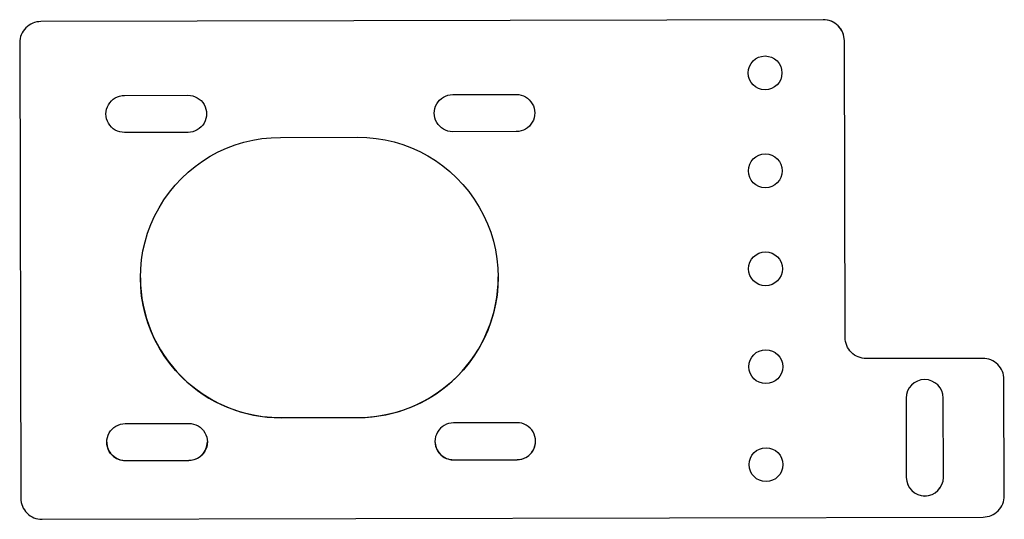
# Model space of a CAD drawing. Header units: millimetres. Extents: x 0 to 93, y -47 to 0.2.
import ezdxf

# ---------------------------------------------------------------- set-up
doc = ezdxf.new("R2010")
doc.units = ezdxf.units.MM

msp = doc.modelspace()

# ---------------------------------------------------------------- linework, layer by layer
for p, q in [((9.907, -10.457), (9.907, -10.442)), ((15.907, -10.443), (15.907, -10.428)), ((40.907, -10.383), (40.907, -10.368)), ((46.907, -10.369), (46.907, -10.353)), ((24.686, -37.401), (24.686, -37.416)), ((31.978, -37.383), (31.978, -37.398)), ((9.982, -41.457), (9.981, -41.442)), ((15.981, -41.443), (15.981, -41.427)), ((40.981, -41.383), (40.981, -41.368)), ((46.981, -41.368), (46.981, -41.353))]:
    msp.add_line(p, q)
for points in [[(92.964, -33.787, 0.414214), (90.959, -31.792), (79.965, -31.809, -0.414214), (77.96, -29.813), (77.893, -1.798, 0.414214), (75.888, 0.197), (2, 0.02, 0.414214), (0.005, -1.985), (0.108, -45, 0.414214), (2.112, -46.995), (91, -46.782, 0.414214), (92.996, -44.777)], [(15.907, -10.443), (9.907, -10.457, -1.000002), (9.899, -6.957), (15.899, -6.943, -1.000002)], [(46.907, -10.369), (40.907, -10.383, -1.000002), (40.899, -6.883), (46.899, -6.869, -1.000002)], [(24.623, -10.916), (31.914, -10.899, -1.000002), (31.978, -37.398), (24.686, -37.416, -1.000002)], [(83.724, -35.55), (83.742, -43.05, 0.999998), (87.242, -43.041), (87.224, -35.541, 0.999998)], [(15.981, -41.443), (9.982, -41.457, -1.000002), (9.973, -37.957), (15.973, -37.943, -1.000002)], [(40.981, -41.383), (46.981, -41.368, 1.000002), (46.973, -37.868), (40.973, -37.883, 1.000002)]]:
    msp.add_lwpolyline(points, format="xyb", close=True)
for points in [[(11.404, -24.182, 0.414214), (24.686, -37.401), (31.978, -37.383, 0.414214), (45.196, -24.102)], [(8.227, -39.696, 0.414214), (9.981, -41.442), (15.981, -41.427, 0.414214), (17.727, -39.673)], [(39.227, -39.622, 0.414214), (40.981, -41.368), (46.981, -41.353, 0.414214), (48.727, -39.599)]]:
    msp.add_lwpolyline(points, format="xyb")
for centre in [(70.4, -4.832), (70.422, -14.082), (70.444, -23.331), (70.466, -32.581), (70.489, -41.831)]:
    msp.add_circle(centre, 1.6)
for centre, radius, start, end in [((75.893, -1.803), 2, 0.13708, 90.13708), ((85.491, -43.03), 1.75, 180.13721, 360.13696)]:
    msp.add_arc(centre, radius, start, end)

doc.saveas('drawing.dxf')
